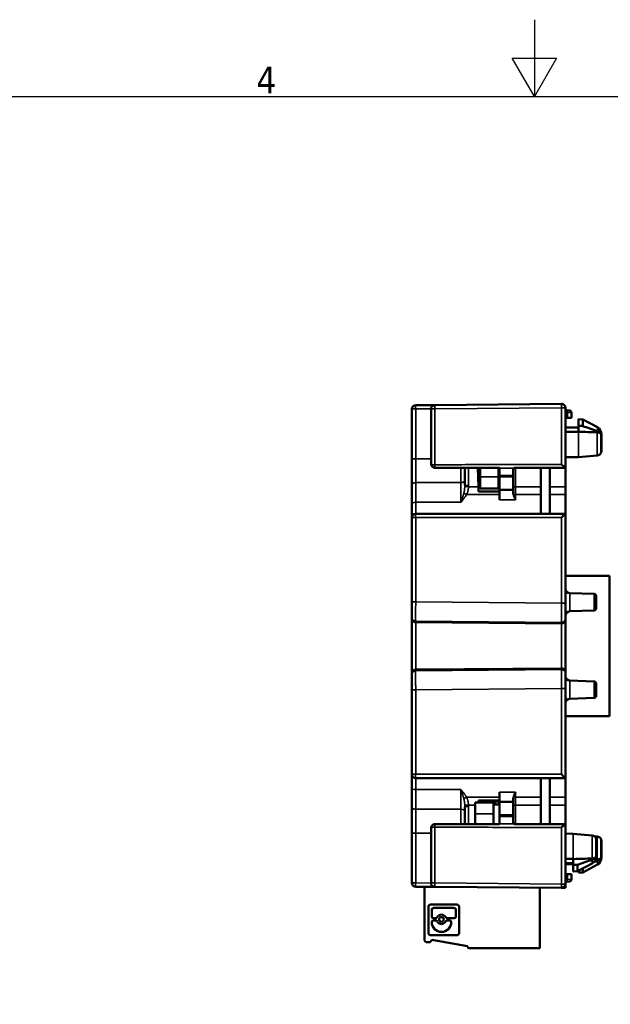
# Model space of a CAD drawing. Header units: millimetres. Extents: x 0 to 420, y 0 to 297.
# Tile 9 of 15: x 143 to 220, y 169 to 297. Entities that reach past the tile are written whole.
import ezdxf

# ---------------------------------------------------------------- set-up
doc = ezdxf.new("R2010")
doc.units = ezdxf.units.MM
doc.layers.get('0').update_dxf_attribs({"lineweight": 25})
for name, color, linetype, lineweight in [('Geometria schizzo (ISO)', 7, 'Continuous', 25), ('Simbolo (ISO)', 7, 'Continuous', 25), ('Visibile (ISO)', 7, 'Continuous', 50), ('Visibile sottile (ISO)', 7, 'Continuous', 35)]:
    doc.layers.add(name, color=color, linetype=linetype, lineweight=lineweight)
doc.styles.add('DEFAULT-ISO', font='TAHOMA.TTF')

# ---------------------------------------------------------------- blocks, each defined once
blk = doc.blocks.new('Bordi Default Border')
at = {"layer": 'Geometria schizzo (ISO)', "flags": 128}
for points in [[(210, 297), (210, 287), (207.11, 292), (212.89, 292), (210, 287)], [(10, 10), (10, 287), (410, 287), (410, 10), (10, 10)]]:
    blk.add_lwpolyline(points, dxfattribs=at)
at = {"layer": 'Simbolo (ISO)', "insert": (173.78, 287.4), "char_height": 3.5, "attachment_point": 7, "style": 'DEFAULT-ISO'}
blk.add_mtext('4', dxfattribs=at)

msp = doc.modelspace()

# ---------------------------------------------------------------- linework, layer by layer
at = {"layer": 'Visibile (ISO)'}
for p, q in [((194.03, 239.85), (194.03, 246.33)), ((194.53, 246.83), (197.03, 246.85)), ((196.53, 239.2), (196.53, 246.35)), ((197.03, 246.85), (213.53, 247)), ((214.03, 246.5), (214.03, 238.7)), ((214.03, 246.2), (214.21, 246.19)), ((214.56, 246.15), (214.21, 246.19)), ((214.03, 245.19), (214.33, 245.2)), ((214.83, 245.2), (214.33, 245.2)), ((214.83, 245.86), (214.83, 245.2)), ((215.73, 244.99), (215.73, 244.12)), ((216.29, 244.97), (215.75, 245)), ((216.29, 244.97), (216.29, 244.96)), ((218.2, 243.95), (216.29, 244.97)), ((216.29, 244.96), (216.29, 244.12)), ((214.03, 243.91), (215.73, 243.93)), ((215.73, 243.36), (215.73, 244.12)), ((218.71, 243), (218.71, 240.74)), ((218.73, 240.93), (218.73, 243.07)), ((194.03, 236.43), (194.03, 239.85)), ((215.73, 240.07), (214.03, 240.06)), ((218.19, 240.29), (215.73, 240.07)), ((205.43, 238.7), (197.03, 238.7)), ((197.03, 238.7), (197.03, 238.7)), ((200.93, 236.43), (200.93, 238.7)), ((202.71, 236.2), (202.62, 238.7)), ((202.93, 238.7), (202.93, 237.5)), ((205.33, 238.7), (205.33, 237.5)), ((205.43, 238.7), (205.43, 238.64)), ((205.43, 237.7), (205.43, 238.64)), ((207.23, 238.4), (207.23, 237.7)), ((207.53, 238.7), (213.97, 238.7)), ((210.83, 232.7), (210.83, 238.7)), ((212.03, 232.7), (212.03, 238.7)), ((213.97, 238.7), (214.03, 238.7)), ((214.03, 236.2), (214.03, 238.7)), ((202.93, 237.5), (202.93, 236)), ((205.33, 236), (205.33, 237.5)), ((205.43, 237.7), (205.43, 237.5)), ((205.43, 235.8), (205.43, 237.5)), ((207.23, 237.7), (207.23, 237.5)), ((207.23, 237.5), (207.23, 235.8)), ((194.03, 236.43), (194.03, 233.99)), ((202.73, 235.6), (202.71, 236.2)), ((205.33, 236), (202.93, 236)), ((207.23, 235.8), (205.43, 235.8)), ((205.43, 234.53), (205.43, 235.8)), ((207.23, 235.8), (207.23, 235.46)), ((214.03, 236.2), (214.03, 235.2)), ((202.73, 235.6), (205.43, 235.6)), ((214.03, 232.7), (214.03, 235.2)), ((194.03, 232.2), (194.03, 233.99)), ((194.03, 221.22), (194.03, 232.2)), ((194.53, 232.7), (214.03, 232.7)), ((214.03, 232.7), (214.03, 221.06)), ((214.03, 232.7), (214.03, 232.7)), ((219.78, 224.64), (214.03, 224.64)), ((219.78, 206.36), (219.78, 224.64)), ((217.79, 222.26), (214.61, 222.37)), ((218.03, 220.37), (218.03, 222.01)), ((194.03, 219.22), (194.03, 221.22)), ((214.03, 221.06), (214.03, 219.07)), ((194.03, 219.07), (194.03, 219.22)), ((213.52, 220.05), (213.53, 220.05)), ((213.53, 219.99), (213.52, 219.99)), ((213.52, 219.56), (213.53, 219.56)), ((217.79, 220.12), (214.61, 220.01)), ((194.03, 211.93), (194.03, 219.07)), ((213.53, 218.42), (194.53, 218.58)), ((213.52, 219.06), (213.53, 219.06)), ((214.03, 219.07), (214.03, 218.91)), ((214.03, 218.91), (214.03, 212.09)), ((194.03, 211.78), (194.03, 211.93)), ((194.03, 209.78), (194.03, 211.78)), ((213.53, 212.58), (194.53, 212.42)), ((213.52, 211.94), (213.53, 211.94)), ((213.52, 211.44), (213.53, 211.44)), ((214.03, 212.09), (214.03, 211.93)), ((214.03, 211.93), (214.03, 209.94)), ((213.53, 211.01), (213.52, 211.01)), ((213.52, 210.95), (213.53, 210.95)), ((217.79, 210.88), (214.61, 210.99)), ((218.03, 208.99), (218.03, 210.63)), ((194.03, 198.8), (194.03, 209.78)), ((214.03, 209.94), (214.03, 198.3)), ((217.79, 208.74), (214.61, 208.63)), ((219.78, 206.36), (214.03, 206.36)), ((194.03, 198.8), (194.03, 197.01)), ((194.53, 198.3), (214.03, 198.3)), ((210.83, 192.3), (210.83, 198.3)), ((212.03, 192.3), (212.03, 198.3)), ((214.03, 198.3), (214.03, 195.8)), ((214.03, 198.3), (214.03, 198.3)), ((194.03, 194.57), (194.03, 197.01)), ((205.43, 196.47), (205.43, 195.2)), ((200.92, 194.89), (200.92, 194.89)), ((202.27, 193.64), (202.27, 195.14)), ((204.67, 195.14), (202.27, 195.14)), ((202.73, 195.4), (202.72, 195.14)), ((202.73, 195.4), (205.43, 195.4)), ((203.16, 195.4), (203.16, 195.14)), ((203.66, 195.14), (203.66, 195.4)), ((204.67, 195.14), (204.67, 193.64)), ((205.43, 194.85), (204.67, 194.86)), ((204.87, 195.11), (204.89, 195.11)), ((205.04, 195.26), (205.04, 195.4)), ((205.25, 195.4), (205.25, 195.26)), ((205.4, 195.11), (205.43, 195.11)), ((207.23, 195.2), (205.43, 195.2)), ((205.43, 195.2), (205.43, 193.5)), ((207.23, 195.2), (207.23, 195.54)), ((207.23, 193.5), (207.23, 195.2)), ((214.03, 194.8), (214.03, 195.8)), ((214.03, 194.8), (214.03, 192.3)), ((194.03, 194.57), (194.03, 191.15)), ((200.93, 194.57), (200.93, 192.3)), ((202.27, 192.3), (202.27, 193.64)), ((204.67, 192.3), (204.67, 193.64)), ((205.43, 193.3), (205.43, 193.5)), ((207.23, 193.3), (207.23, 193.5)), ((205.43, 192.3), (197.03, 192.3)), ((197.03, 192.3), (197.03, 192.3)), ((205.43, 193.3), (205.43, 192.36)), ((205.43, 192.3), (205.43, 192.36)), ((207.23, 192.6), (207.23, 193.3)), ((207.53, 192.3), (213.97, 192.3)), ((213.97, 192.3), (214.03, 192.3)), ((214.03, 184.51), (214.03, 192.3)), ((194.03, 191.15), (194.03, 184.67)), ((196.53, 191.8), (196.53, 184.65)), ((215.07, 191.06), (214.03, 191.07)), ((217.52, 190.85), (215.07, 191.06)), ((215.07, 190.93), (215.07, 190.93)), ((218.19, 190.71), (217.81, 190.74)), ((218.05, 188.14), (218.05, 190.4)), ((218.07, 190.21), (218.07, 188.07)), ((218.71, 190.26), (218.71, 188)), ((218.73, 187.93), (218.73, 190.07)), ((215.07, 187.78), (214.03, 187.78)), ((214.03, 187.22), (215.07, 187.21)), ((214.03, 187.09), (215.07, 187.08)), ((215.07, 187.78), (215.07, 187.02)), ((217.54, 187.18), (215.63, 186.17)), ((214.33, 185.81), (214.03, 185.81)), ((214.33, 185.81), (214.83, 185.8)), ((214.83, 185.15), (214.83, 185.8)), ((215.07, 186.15), (215.07, 187.02)), ((215.63, 186.17), (215.09, 186.14)), ((215.63, 186.18), (215.63, 187.02)), ((215.63, 186.17), (215.63, 186.18)), ((215.73, 186.01), (215.73, 186.22)), ((216.29, 186.03), (215.75, 186)), ((218.2, 187.05), (216.29, 186.03)), ((216.29, 186.52), (216.29, 186.03)), ((214.03, 184.8), (214.21, 184.82)), ((214.56, 184.85), (214.21, 184.82)), ((194.53, 184.17), (197.03, 184.15)), ((195.69, 184.16), (195.69, 177.16)), ((197.03, 184.15), (213.53, 184.01)), ((210.69, 176.15), (210.69, 184.03)), ((214.03, 184), (213.53, 184.01)), ((214.03, 184.51), (214.03, 184)), ((196.19, 181.57), (196.19, 178.13)), ((199.91, 181.85), (196.47, 181.85)), ((196.63, 181.18), (196.63, 180.28)), ((199.55, 181.4), (196.84, 181.4)), ((199.76, 180.28), (199.76, 181.18)), ((200.19, 178.13), (200.19, 181.57)), ((196.63, 179.57), (196.63, 179.55)), ((196.84, 180.07), (197.16, 180.07)), ((197.16, 179.78), (196.84, 179.78)), ((198.63, 180.07), (199.55, 180.07)), ((198.95, 179.78), (198.63, 179.78)), ((199.16, 179.55), (199.16, 179.57)), ((196.44, 176.93), (195.88, 176.96)), ((196.44, 176.93), (196.64, 177.27)), ((196.47, 177.85), (199.91, 177.85)), ((196.64, 177.27), (201.29, 176.45)), ((201.29, 176.35), (201.29, 176.45)), ((201.49, 176.15), (210.69, 176.15))]:
    msp.add_line(p, q, dxfattribs=at)
at = {"layer": 'Visibile (ISO)', "flags": 128}
for points in [[(218.71, 243), (218.71, 243.02), (218.7, 243.05), (218.69, 243.07), (218.68, 243.1), (218.66, 243.12), (218.65, 243.15), (218.63, 243.17), (218.62, 243.19), (218.6, 243.21), (218.58, 243.24), (218.56, 243.26), (218.54, 243.28), (218.51, 243.3), (218.49, 243.32), (218.47, 243.34), (218.44, 243.35), (218.41, 243.37), (218.39, 243.39), (218.36, 243.4), (218.33, 243.42), (218.3, 243.43), (218.27, 243.45), (218.24, 243.46), (218.2, 243.47)], [(215.73, 243.36), (215.66, 243.36), (215.59, 243.36), (215.52, 243.36), (215.45, 243.36), (215.38, 243.36), (215.31, 243.36), (215.24, 243.36), (215.17, 243.36), (215.1, 243.36), (215.02, 243.36), (214.95, 243.36), (214.88, 243.36), (214.81, 243.36), (214.74, 243.36), (214.67, 243.36), (214.6, 243.36), (214.53, 243.36), (214.46, 243.36), (214.39, 243.36), (214.32, 243.36), (214.25, 243.36), (214.17, 243.36), (214.1, 243.36), (214.03, 243.36)], [(218.19, 243.3), (218.22, 243.3), (218.25, 243.29), (218.28, 243.29), (218.31, 243.29), (218.34, 243.28), (218.36, 243.27), (218.39, 243.27), (218.42, 243.26), (218.45, 243.25), (218.47, 243.24), (218.5, 243.22), (218.52, 243.21), (218.54, 243.2), (218.57, 243.18), (218.59, 243.17), (218.61, 243.15), (218.63, 243.13), (218.64, 243.12), (218.66, 243.1), (218.67, 243.08), (218.68, 243.06), (218.7, 243.04), (218.71, 243.02), (218.71, 243)], [(197.03, 238.7), (197, 238.7), (196.97, 238.7), (196.94, 238.71), (196.91, 238.72), (196.89, 238.72), (196.86, 238.73), (196.83, 238.74), (196.8, 238.76), (196.78, 238.77), (196.75, 238.79), (196.73, 238.8), (196.71, 238.82), (196.69, 238.84), (196.67, 238.86), (196.65, 238.88), (196.63, 238.9), (196.62, 238.92), (196.6, 238.95), (196.59, 238.97), (196.58, 238.99), (196.57, 239.02), (196.56, 239.04), (196.55, 239.06), (196.55, 239.08)], [(207.23, 238.4), (207.23, 238.41), (207.23, 238.43), (207.24, 238.44), (207.24, 238.46), (207.24, 238.47), (207.24, 238.48), (207.25, 238.49), (207.25, 238.5), (207.26, 238.52), (207.26, 238.53), (207.27, 238.54), (207.27, 238.55), (207.28, 238.56), (207.28, 238.57), (207.29, 238.58), (207.3, 238.59), (207.3, 238.59), (207.31, 238.6), (207.32, 238.61), (207.33, 238.62), (207.33, 238.62), (207.34, 238.63), (207.35, 238.64), (207.36, 238.64)], [(207.26, 238.53), (207.26, 238.53), (207.26, 238.53), (207.26, 238.53), (207.26, 238.52), (207.26, 238.51), (207.26, 238.51), (207.26, 238.5), (207.26, 238.49), (207.25, 238.47), (207.25, 238.46), (207.25, 238.44), (207.25, 238.43), (207.25, 238.41), (207.24, 238.39), (207.24, 238.37), (207.24, 238.35), (207.24, 238.32), (207.24, 238.3), (207.24, 238.27), (207.24, 238.24), (207.23, 238.21), (207.23, 238.18), (207.23, 238.15), (207.23, 238.11)], [(207.53, 238.7), (207.52, 238.7), (207.51, 238.7), (207.5, 238.7), (207.5, 238.7), (207.49, 238.7), (207.48, 238.7), (207.47, 238.69), (207.46, 238.69), (207.45, 238.69), (207.44, 238.69), (207.43, 238.68), (207.43, 238.68), (207.42, 238.68), (207.41, 238.68), (207.41, 238.67), (207.4, 238.67), (207.39, 238.67), (207.39, 238.66), (207.38, 238.66), (207.38, 238.66), (207.37, 238.65), (207.37, 238.65), (207.36, 238.65), (207.36, 238.64)], [(213.53, 239.13), (213.55, 239.11), (213.57, 239.09), (213.59, 239.07), (213.61, 239.05), (213.63, 239.03), (213.65, 239.01), (213.67, 238.99), (213.69, 238.97), (213.71, 238.95), (213.73, 238.94), (213.75, 238.92), (213.77, 238.9), (213.79, 238.88), (213.81, 238.86), (213.82, 238.84), (213.84, 238.82), (213.86, 238.81), (213.88, 238.79), (213.89, 238.77), (213.91, 238.76), (213.92, 238.74), (213.94, 238.73), (213.95, 238.71), (213.97, 238.7)], [(207.28, 235.2), (207.28, 235.21), (207.27, 235.22), (207.27, 235.23), (207.27, 235.25), (207.27, 235.26), (207.26, 235.27), (207.26, 235.28), (207.26, 235.29), (207.25, 235.3), (207.25, 235.31), (207.25, 235.32), (207.25, 235.33), (207.25, 235.34), (207.24, 235.36), (207.24, 235.37), (207.24, 235.38), (207.24, 235.39), (207.24, 235.4), (207.24, 235.41), (207.24, 235.42), (207.23, 235.43), (207.23, 235.44), (207.23, 235.45), (207.23, 235.46)], [(207.53, 234.53), (207.52, 234.56), (207.51, 234.59), (207.5, 234.62), (207.49, 234.64), (207.47, 234.67), (207.46, 234.7), (207.45, 234.73), (207.44, 234.75), (207.43, 234.78), (207.42, 234.81), (207.41, 234.84), (207.4, 234.87), (207.38, 234.89), (207.37, 234.92), (207.36, 234.95), (207.35, 234.98), (207.34, 235.01), (207.33, 235.04), (207.32, 235.06), (207.31, 235.09), (207.31, 235.12), (207.3, 235.15), (207.29, 235.17), (207.28, 235.2)], [(194.53, 218.58), (194.5, 218.58), (194.46, 218.59), (194.43, 218.59), (194.4, 218.6), (194.37, 218.61), (194.34, 218.62), (194.31, 218.64), (194.28, 218.65), (194.25, 218.67), (194.22, 218.69), (194.2, 218.71), (194.17, 218.73), (194.15, 218.76), (194.13, 218.78), (194.11, 218.81), (194.1, 218.83), (194.08, 218.86), (194.07, 218.89), (194.06, 218.92), (194.05, 218.95), (194.04, 218.98), (194.04, 219.01), (194.03, 219.04), (194.03, 219.07)], [(214.03, 218.91), (214.03, 218.88), (214.03, 218.85), (214.02, 218.82), (214.02, 218.79), (214.01, 218.76), (214, 218.73), (213.98, 218.7), (213.97, 218.67), (213.95, 218.64), (213.93, 218.62), (213.91, 218.59), (213.89, 218.57), (213.87, 218.54), (213.84, 218.52), (213.81, 218.51), (213.79, 218.49), (213.76, 218.47), (213.73, 218.46), (213.69, 218.45), (213.66, 218.44), (213.63, 218.43), (213.6, 218.42), (213.56, 218.42), (213.53, 218.42)], [(194.53, 212.42), (194.5, 212.42), (194.46, 212.41), (194.43, 212.41), (194.4, 212.4), (194.37, 212.39), (194.34, 212.38), (194.31, 212.36), (194.28, 212.35), (194.25, 212.33), (194.22, 212.31), (194.2, 212.29), (194.17, 212.27), (194.15, 212.25), (194.13, 212.22), (194.11, 212.19), (194.1, 212.17), (194.08, 212.14), (194.07, 212.11), (194.06, 212.08), (194.05, 212.05), (194.04, 212.02), (194.04, 211.99), (194.03, 211.96), (194.03, 211.93)], [(214.03, 212.09), (214.03, 212.12), (214.03, 212.15), (214.02, 212.18), (214.02, 212.22), (214.01, 212.25), (214, 212.28), (213.98, 212.3), (213.97, 212.33), (213.95, 212.36), (213.93, 212.39), (213.91, 212.41), (213.89, 212.43), (213.87, 212.46), (213.84, 212.48), (213.81, 212.5), (213.79, 212.51), (213.76, 212.53), (213.73, 212.54), (213.69, 212.55), (213.66, 212.56), (213.63, 212.57), (213.6, 212.58), (213.56, 212.58), (213.53, 212.58)], [(207.53, 196.47), (207.52, 196.44), (207.51, 196.41), (207.5, 196.39), (207.49, 196.36), (207.47, 196.33), (207.46, 196.3), (207.45, 196.28), (207.44, 196.25), (207.43, 196.22), (207.42, 196.19), (207.41, 196.16), (207.4, 196.13), (207.38, 196.11), (207.37, 196.08), (207.36, 196.05), (207.35, 196.02), (207.34, 195.99), (207.33, 195.97), (207.32, 195.94), (207.31, 195.91), (207.31, 195.88), (207.3, 195.86), (207.29, 195.83), (207.28, 195.8)], [(207.28, 195.8), (207.28, 195.79), (207.27, 195.78), (207.27, 195.77), (207.27, 195.76), (207.27, 195.74), (207.26, 195.73), (207.26, 195.72), (207.26, 195.71), (207.25, 195.7), (207.25, 195.69), (207.25, 195.68), (207.25, 195.67), (207.25, 195.66), (207.24, 195.65), (207.24, 195.64), (207.24, 195.62), (207.24, 195.61), (207.24, 195.6), (207.24, 195.59), (207.24, 195.58), (207.23, 195.57), (207.23, 195.56), (207.23, 195.55), (207.23, 195.54)], [(197.03, 192.3), (197, 192.3), (196.97, 192.3), (196.94, 192.29), (196.91, 192.29), (196.89, 192.28), (196.86, 192.27), (196.83, 192.26), (196.8, 192.25), (196.78, 192.23), (196.75, 192.22), (196.73, 192.2), (196.71, 192.18), (196.69, 192.16), (196.67, 192.14), (196.65, 192.12), (196.63, 192.1), (196.62, 192.08), (196.6, 192.05), (196.59, 192.03), (196.58, 192.01), (196.57, 191.98), (196.56, 191.96), (196.55, 191.94), (196.55, 191.92)], [(207.26, 192.47), (207.26, 192.47), (207.26, 192.47), (207.26, 192.48), (207.26, 192.48), (207.26, 192.49), (207.26, 192.5), (207.26, 192.51), (207.26, 192.52), (207.26, 192.53), (207.25, 192.55), (207.25, 192.56), (207.25, 192.58), (207.25, 192.6), (207.25, 192.62), (207.24, 192.64), (207.24, 192.66), (207.24, 192.69), (207.24, 192.71), (207.24, 192.74), (207.24, 192.77), (207.24, 192.8), (207.23, 192.83), (207.23, 192.86), (207.23, 192.89)], [(207.23, 192.6), (207.23, 192.59), (207.23, 192.57), (207.24, 192.56), (207.24, 192.55), (207.24, 192.53), (207.24, 192.52), (207.25, 192.51), (207.25, 192.5), (207.26, 192.49), (207.26, 192.47), (207.27, 192.46), (207.27, 192.45), (207.28, 192.44), (207.28, 192.43), (207.29, 192.43), (207.3, 192.42), (207.3, 192.41), (207.31, 192.4), (207.32, 192.39), (207.33, 192.38), (207.33, 192.38), (207.34, 192.37), (207.35, 192.36), (207.36, 192.36)], [(207.53, 192.3), (207.52, 192.3), (207.51, 192.3), (207.5, 192.3), (207.5, 192.3), (207.49, 192.3), (207.48, 192.31), (207.47, 192.31), (207.46, 192.31), (207.45, 192.31), (207.44, 192.31), (207.43, 192.32), (207.43, 192.32), (207.42, 192.32), (207.41, 192.33), (207.41, 192.33), (207.4, 192.33), (207.39, 192.34), (207.39, 192.34), (207.38, 192.34), (207.38, 192.35), (207.37, 192.35), (207.37, 192.35), (207.36, 192.35), (207.36, 192.36)], [(213.53, 191.87), (213.55, 191.89), (213.57, 191.91), (213.59, 191.93), (213.61, 191.95), (213.63, 191.97), (213.65, 191.99), (213.67, 192.01), (213.69, 192.03), (213.71, 192.05), (213.73, 192.07), (213.75, 192.09), (213.77, 192.1), (213.79, 192.12), (213.81, 192.14), (213.82, 192.16), (213.84, 192.18), (213.86, 192.19), (213.88, 192.21), (213.89, 192.23), (213.91, 192.24), (213.92, 192.26), (213.94, 192.27), (213.95, 192.29), (213.97, 192.3)], [(217.52, 187.84), (217.56, 187.84), (217.59, 187.84), (217.62, 187.85), (217.65, 187.85), (217.68, 187.86), (217.7, 187.87), (217.73, 187.87), (217.76, 187.88), (217.79, 187.89), (217.81, 187.9), (217.84, 187.92), (217.86, 187.93), (217.88, 187.94), (217.91, 187.96), (217.93, 187.97), (217.95, 187.99), (217.96, 188.01), (217.98, 188.02), (218, 188.04), (218.01, 188.06), (218.02, 188.08), (218.04, 188.1), (218.05, 188.12), (218.05, 188.14)], [(218.05, 188.14), (218.05, 188.12), (218.04, 188.09), (218.03, 188.07), (218.01, 188.04), (218, 188.02), (217.99, 187.99), (217.97, 187.97), (217.95, 187.95), (217.94, 187.92), (217.92, 187.9), (217.9, 187.88), (217.88, 187.86), (217.85, 187.84), (217.83, 187.82), (217.81, 187.8), (217.78, 187.78), (217.75, 187.77), (217.73, 187.75), (217.7, 187.74), (217.67, 187.72), (217.64, 187.71), (217.61, 187.69), (217.57, 187.68), (217.54, 187.67)], [(218.71, 188), (218.71, 187.98), (218.7, 187.96), (218.68, 187.94), (218.67, 187.92), (218.66, 187.9), (218.64, 187.89), (218.63, 187.87), (218.61, 187.85), (218.59, 187.84), (218.57, 187.82), (218.55, 187.81), (218.52, 187.79), (218.5, 187.78), (218.47, 187.77), (218.45, 187.76), (218.42, 187.75), (218.39, 187.74), (218.37, 187.73), (218.34, 187.72), (218.31, 187.72), (218.28, 187.71), (218.25, 187.71), (218.22, 187.7), (218.19, 187.7)], [(218.2, 187.53), (218.24, 187.54), (218.27, 187.56), (218.3, 187.57), (218.33, 187.58), (218.36, 187.6), (218.39, 187.61), (218.41, 187.63), (218.44, 187.65), (218.47, 187.67), (218.49, 187.68), (218.51, 187.7), (218.54, 187.72), (218.56, 187.74), (218.58, 187.77), (218.6, 187.79), (218.62, 187.81), (218.63, 187.83), (218.65, 187.86), (218.66, 187.88), (218.68, 187.9), (218.69, 187.93), (218.7, 187.95), (218.71, 187.98), (218.71, 188)]]:
    msp.add_lwpolyline(points, dxfattribs=at)
at = {"layer": 'Visibile (ISO)'}
for centre, radius, start, end in [((194.53, 246.33), 0.5, 90.5, 180), ((197.03, 246.35), 0.5, 90.5, 180), ((213.53, 246.5), 0.5, 0, 90.5), ((214.53, 245.86), 0.3, 0, 85), ((217.73, 243.07), 1, 0, 62), ((217.73, 240.93), 1, 348.8536, 0), ((218.13, 240.89), 0.6, 275, 345.5949), ((197.03, 239.2), 0.5, 180, 193.475), ((194.53, 232.2), 0.5, 90, 180), ((214.63, 222.97), 0.6, 180, 268), ((217.78, 222.01), 0.25, 0, 88), ((214.63, 219.41), 0.6, 92, 180), ((217.78, 220.37), 0.25, 272, 0), ((214.63, 211.59), 0.6, 180, 268), ((217.78, 210.63), 0.25, 0, 88), ((217.78, 208.99), 0.25, 272, 0), ((214.63, 208.03), 0.6, 92, 180), ((194.53, 198.8), 0.5, 180, 270), ((204.87, 196.01), 0.904, 222.6691, 255.6962), ((204.87, 196.01), 0.904, 257.1279, 270), ((204.89, 195.26), 0.15, 270, 0), ((205.4, 195.26), 0.15, 180, 270), ((197.03, 191.8), 0.5, 166.525, 180), ((217.47, 190.25), 0.6, 14.4051, 85), ((217.07, 190.21), 1, 0, 11.1464), ((218.13, 190.11), 0.6, 14.4051, 85), ((217.73, 190.07), 1, 0, 11.1464), ((217.07, 188.07), 1, 298, 0), ((217.73, 187.93), 1, 298, 0), ((194.53, 184.67), 0.5, 180, 269.5), ((197.03, 184.65), 0.5, 180, 269.5), ((214.53, 185.15), 0.3, 275, 0), ((213.53, 184.51), 0.5, 269.5, 0), ((196.47, 181.57), 0.281, 90, 180), ((196.84, 181.18), 0.211, 90, 180), ((199.55, 181.18), 0.211, 0, 90), ((199.91, 181.57), 0.281, 0, 90), ((196.84, 180.28), 0.211, 180, 270), ((196.84, 179.57), 0.211, 90, 180), ((197.89, 179.55), 1.27, 180, 270), ((197.16, 180.28), 0.211, 270, 334.1151), ((197.16, 179.57), 0.211, 25.8849, 90), ((197.89, 179.92), 0.609, 90, 154.1151), ((197.89, 179.92), 0.609, 205.8849, 270), ((197.89, 179.92), 0.304, 90, 270), ((197.89, 179.92), 0.609, 25.8849, 90), ((197.89, 179.92), 0.304, 270, 90), ((197.89, 179.92), 0.609, 270, 334.1151), ((197.89, 179.55), 1.27, 270, 0), ((198.63, 180.28), 0.211, 205.8849, 270), ((198.63, 179.57), 0.211, 90, 154.1151), ((198.95, 179.57), 0.211, 0, 90), ((199.55, 180.28), 0.211, 270, 0), ((196.47, 178.13), 0.281, 180, 270), ((199.91, 178.13), 0.281, 270, 0), ((195.89, 177.16), 0.2, 180, 267.5), ((201.49, 176.35), 0.2, 180, 270)]:
    msp.add_arc(centre, radius, start, end, dxfattribs=at)
for centre, major_axis, ratio, start_param, end_param in [((215.73, 242), (0.01, 3), 0.052207, 6.280689, 6.367945), ((159.14, -523.71), (-1081.43, -80.15), 0.706138, 4.607301, 4.607814), ((-109.49, -202.25), (-693.54, -51.4), 0.706138, 4.168727, 4.171852), ((164.58, -173.75), (587.83, 43.57), 0.706138, 1.427317, 1.4315), ((213.53, 232.2), (-0.5, -0.5), 0.004363, 3.145956, 4.716752), ((213.53, 198.8), (-0.5, 0.5), 0.004363, 1.566433, 3.137229), ((163.92, 604.89), (587.83, -43.57), 0.706138, 4.851686, 4.855868), ((-110.15, 633.39), (-693.54, 51.4), 0.706138, 2.111334, 2.114458), ((-108.28, 631.6), (690.98, -51.21), 0.706138, 5.255423, 5.256056), ((164.16, 608.09), (-592.53, 43.92), 0.706138, 1.713944, 1.714256), ((158.48, 954.85), (-1081.43, 80.15), 0.706138, 1.675372, 1.675885), ((215.07, 189.14), (0.01, -3), 0.052207, 6.198426, 6.285682), ((215.73, 189), (0.01, -3), 0.052207, 6.198426, 6.704103)]:
    msp.add_ellipse(centre, major_axis=major_axis, ratio=ratio, start_param=start_param, end_param=end_param, dxfattribs=at)
at = {"layer": 'Visibile sottile (ISO)'}
for p, q in [((196.53, 246.36), (194.53, 246.34)), ((194.53, 246.34), (194.53, 239.86)), ((197.03, 246.35), (196.53, 246.35)), ((213.53, 246.5), (197.03, 246.35)), ((197.03, 246.35), (197.03, 239.08)), ((213.53, 239.13), (213.53, 246.5)), ((214.03, 246.5), (213.53, 246.5)), ((214.33, 245.89), (214.03, 245.91)), ((214.33, 245.2), (214.33, 245.89)), ((214.83, 245.86), (214.33, 245.89)), ((216.29, 244.96), (215.73, 244.99)), ((218.2, 243.95), (218.2, 243.47)), ((215.73, 240.07), (215.73, 243.36)), ((218.19, 243.3), (218.19, 240.29)), ((194.53, 239.86), (196.53, 239.86)), ((194.53, 239.86), (194.53, 236.75)), ((197.03, 239.08), (196.55, 239.08)), ((200.43, 236.75), (200.43, 238.7)), ((201.43, 238.7), (201.43, 236.39)), ((207.23, 238.64), (207.23, 237.7)), ((207.36, 238.64), (207.23, 238.64)), ((207.53, 238.7), (207.53, 236.2)), ((202.93, 237.5), (205.33, 237.5)), ((205.43, 237.5), (207.23, 237.5)), ((207.23, 237.7), (207.23, 237.7)), ((194.53, 236.75), (200.43, 236.75)), ((194.53, 234.19), (194.53, 236.75)), ((200.43, 236.75), (200.43, 234.19)), ((200.93, 236.24), (201.42, 236.2)), ((202.71, 236.2), (201.42, 236.2)), ((207.53, 236.2), (207.23, 236.2)), ((207.53, 236.2), (210.83, 236.2)), ((207.53, 236.2), (207.53, 235.2)), ((212.03, 236.2), (214.03, 236.2)), ((200.8, 235.37), (201.17, 235.2)), ((201.17, 235.2), (205.43, 235.2)), ((207.53, 234.53), (205.43, 234.53)), ((207.28, 235.2), (207.53, 235.2)), ((207.53, 235.2), (210.83, 235.2)), ((207.53, 235.2), (207.53, 234.53)), ((212.03, 235.2), (214.03, 235.2)), ((200.43, 234.19), (194.53, 234.19)), ((194.53, 234.19), (194.53, 232.7)), ((194.03, 232.2), (194.53, 232.2)), ((194.53, 232.2), (194.53, 221.22)), ((213.53, 232.2), (194.53, 232.2)), ((213.53, 221.06), (213.53, 232.2)), ((214.61, 220.01), (214.61, 222.37)), ((217.79, 222.26), (217.79, 220.12)), ((194.03, 221.22), (194.53, 221.22)), ((194.53, 221.22), (213.53, 221.06)), ((213.53, 221.06), (214.03, 221.06)), ((213.53, 218.57), (194.53, 218.73)), ((194.53, 218.73), (194.53, 218.58)), ((194.53, 218.58), (194.53, 212.42)), ((213.53, 218.42), (213.53, 218.57)), ((213.53, 212.58), (213.53, 218.42)), ((194.53, 212.28), (213.53, 212.43)), ((194.53, 212.42), (194.53, 212.28)), ((213.53, 212.43), (213.53, 212.58)), ((214.61, 208.63), (214.61, 210.99)), ((217.79, 210.88), (217.79, 208.74)), ((194.03, 209.78), (194.53, 209.78)), ((213.53, 209.94), (194.53, 209.78)), ((194.53, 209.78), (194.53, 198.8)), ((213.53, 198.8), (213.53, 209.94)), ((213.53, 209.94), (214.03, 209.94)), ((194.03, 198.8), (194.53, 198.8)), ((213.53, 198.8), (194.53, 198.8)), ((194.53, 196.81), (194.53, 198.3)), ((200.43, 196.81), (194.53, 196.81)), ((194.53, 196.81), (194.53, 194.25)), ((200.43, 194.25), (200.43, 196.81)), ((207.53, 196.47), (205.43, 196.47)), ((207.53, 195.8), (207.53, 196.47)), ((200.8, 195.63), (201.17, 195.8)), ((200.93, 194.76), (201.42, 194.8)), ((201.17, 195.8), (205.43, 195.8)), ((202.27, 194.8), (201.42, 194.8)), ((207.53, 194.8), (207.23, 194.8)), ((207.28, 195.8), (207.53, 195.8)), ((207.53, 195.8), (210.83, 195.8)), ((207.53, 194.8), (207.53, 195.8)), ((207.53, 194.8), (210.83, 194.8)), ((207.53, 192.3), (207.53, 194.8)), ((212.03, 195.8), (214.03, 195.8)), ((212.03, 194.8), (214.03, 194.8)), ((194.53, 194.25), (200.43, 194.25)), ((194.53, 191.14), (194.53, 194.25)), ((200.43, 194.25), (200.43, 192.3)), ((201.43, 192.3), (201.43, 194.61)), ((202.27, 193.64), (204.67, 193.64)), ((205.43, 193.5), (207.23, 193.5)), ((207.23, 193.3), (207.23, 193.3)), ((207.23, 192.36), (207.23, 193.3)), ((207.36, 192.36), (207.23, 192.36)), ((194.53, 191.14), (196.53, 191.14)), ((194.53, 184.66), (194.53, 191.14)), ((197.03, 191.92), (196.55, 191.92)), ((197.03, 184.65), (197.03, 191.92)), ((213.53, 191.87), (213.53, 184.51)), ((215.07, 191.06), (215.07, 187.78)), ((217.52, 187.84), (217.52, 190.85)), ((218.19, 190.71), (218.19, 187.7)), ((215.73, 187.79), (215.73, 187.79)), ((217.54, 187.18), (217.54, 187.67)), ((218.2, 187.53), (218.2, 187.05)), ((214.33, 185.81), (214.33, 185.12)), ((215.63, 186.18), (215.07, 186.15)), ((196.53, 184.64), (194.53, 184.66)), ((197.03, 184.65), (196.53, 184.65)), ((213.53, 184.51), (197.03, 184.65)), ((214.33, 185.12), (214.03, 185.09)), ((214.83, 185.15), (214.33, 185.12)), ((214.03, 184.51), (213.53, 184.51))]:
    msp.add_line(p, q, dxfattribs=at)
at = {"layer": 'Visibile sottile (ISO)', "flags": 128}
for points in [[(197.03, 239.08), (197.53, 239.09), (198.03, 239.09), (198.53, 239.09), (199.03, 239.09), (199.53, 239.09), (200.03, 239.09), (200.53, 239.09), (201.03, 239.1), (201.53, 239.1), (202.03, 239.1), (202.53, 239.1), (203.03, 239.1), (203.53, 239.1), (204.03, 239.11), (204.53, 239.11), (205.03, 239.11), (205.53, 239.11), (206.03, 239.11), (206.53, 239.11), (207.03, 239.11), (207.53, 239.12), (208.03, 239.12), (208.53, 239.12), (209.03, 239.12), (209.53, 239.12), (210.03, 239.12), (210.53, 239.13), (211.03, 239.13), (211.53, 239.13), (212.03, 239.13), (212.53, 239.13), (213.03, 239.13), (213.53, 239.13)], [(207.23, 238.64), (207.15, 238.64), (207.08, 238.64), (207, 238.64), (206.93, 238.64), (206.85, 238.64), (206.78, 238.64), (206.71, 238.64), (206.63, 238.64), (206.56, 238.64), (206.48, 238.64), (206.41, 238.64), (206.33, 238.64), (206.26, 238.64), (206.18, 238.64), (206.11, 238.64), (206.03, 238.64), (205.96, 238.64), (205.88, 238.64), (205.81, 238.64), (205.73, 238.64), (205.66, 238.64), (205.58, 238.64), (205.51, 238.64), (205.43, 238.64)], [(207.23, 237.7), (207.15, 237.7), (207.08, 237.7), (207, 237.7), (206.93, 237.7), (206.85, 237.7), (206.78, 237.7), (206.71, 237.7), (206.63, 237.7), (206.56, 237.7), (206.48, 237.7), (206.41, 237.7), (206.33, 237.7), (206.26, 237.7), (206.18, 237.7), (206.11, 237.7), (206.03, 237.7), (205.96, 237.7), (205.88, 237.7), (205.81, 237.7), (205.73, 237.7), (205.66, 237.7), (205.58, 237.7), (205.51, 237.7), (205.43, 237.7)], [(200.8, 235.37), (200.81, 235.41), (200.82, 235.44), (200.83, 235.48), (200.84, 235.51), (200.84, 235.55), (200.85, 235.59), (200.86, 235.62), (200.86, 235.66), (200.87, 235.69), (200.88, 235.73), (200.88, 235.77), (200.89, 235.8), (200.89, 235.84), (200.9, 235.88), (200.9, 235.91), (200.91, 235.95), (200.91, 235.99), (200.91, 236.02), (200.92, 236.06), (200.92, 236.09), (200.92, 236.13), (200.92, 236.17), (200.93, 236.2), (200.93, 236.24)], [(201.42, 236.2), (201.42, 236.16), (201.42, 236.12), (201.41, 236.07), (201.41, 236.03), (201.4, 235.99), (201.39, 235.94), (201.39, 235.9), (201.38, 235.86), (201.37, 235.82), (201.36, 235.77), (201.35, 235.73), (201.34, 235.69), (201.33, 235.65), (201.32, 235.61), (201.31, 235.56), (201.29, 235.52), (201.28, 235.48), (201.27, 235.44), (201.25, 235.4), (201.24, 235.36), (201.22, 235.32), (201.2, 235.28), (201.19, 235.24), (201.17, 235.2)], [(201.43, 236.39), (201.43, 236.38), (201.43, 236.38), (201.43, 236.37), (201.43, 236.36), (201.43, 236.35), (201.43, 236.34), (201.43, 236.34), (201.43, 236.33), (201.43, 236.32), (201.43, 236.31), (201.43, 236.3), (201.43, 236.3), (201.43, 236.29), (201.43, 236.28), (201.43, 236.27), (201.43, 236.26), (201.43, 236.26), (201.43, 236.25), (201.43, 236.24), (201.43, 236.23), (201.43, 236.22), (201.43, 236.22), (201.42, 236.21), (201.42, 236.2)], [(200.43, 234.19), (200.45, 234.24), (200.47, 234.29), (200.48, 234.34), (200.5, 234.38), (200.51, 234.43), (200.53, 234.48), (200.55, 234.53), (200.56, 234.58), (200.58, 234.63), (200.59, 234.67), (200.61, 234.72), (200.63, 234.77), (200.64, 234.82), (200.66, 234.87), (200.67, 234.92), (200.69, 234.97), (200.7, 235.02), (200.72, 235.07), (200.73, 235.12), (200.75, 235.17), (200.76, 235.22), (200.77, 235.27), (200.79, 235.32), (200.8, 235.37)], [(201.17, 235.2), (201.14, 235.15), (201.12, 235.11), (201.09, 235.06), (201.06, 235.02), (201.03, 234.97), (201, 234.93), (200.97, 234.89), (200.94, 234.84), (200.91, 234.8), (200.88, 234.76), (200.85, 234.72), (200.82, 234.67), (200.79, 234.63), (200.76, 234.59), (200.73, 234.55), (200.69, 234.51), (200.66, 234.47), (200.63, 234.43), (200.6, 234.39), (200.56, 234.35), (200.53, 234.31), (200.5, 234.27), (200.47, 234.23), (200.43, 234.19)], [(194.53, 221.22), (194.53, 221.06), (194.53, 220.91), (194.53, 220.75), (194.52, 220.6), (194.52, 220.45), (194.52, 220.3), (194.52, 220.15), (194.52, 220.01), (194.52, 219.87), (194.52, 219.74), (194.52, 219.62), (194.52, 219.5), (194.52, 219.39), (194.52, 219.29), (194.52, 219.19), (194.52, 219.1), (194.52, 219.02), (194.52, 218.95), (194.52, 218.89), (194.52, 218.84), (194.53, 218.8), (194.53, 218.76), (194.53, 218.74), (194.53, 218.73)], [(213.53, 218.57), (213.53, 218.58), (213.53, 218.61), (213.53, 218.64), (213.52, 218.68), (213.52, 218.73), (213.52, 218.8), (213.52, 218.87), (213.52, 218.95), (213.52, 219.03), (213.52, 219.13), (213.52, 219.23), (213.52, 219.34), (213.52, 219.46), (213.52, 219.59), (213.52, 219.72), (213.52, 219.85), (213.52, 219.99), (213.52, 220.14), (213.52, 220.29), (213.52, 220.44), (213.53, 220.59), (213.53, 220.75), (213.53, 220.91), (213.53, 221.06)], [(194.53, 212.28), (194.53, 212.26), (194.53, 212.24), (194.53, 212.21), (194.52, 212.16), (194.52, 212.11), (194.52, 212.05), (194.52, 211.98), (194.52, 211.9), (194.52, 211.81), (194.52, 211.71), (194.52, 211.61), (194.52, 211.5), (194.52, 211.38), (194.52, 211.26), (194.52, 211.13), (194.52, 210.99), (194.52, 210.85), (194.52, 210.71), (194.52, 210.56), (194.52, 210.4), (194.53, 210.25), (194.53, 210.09), (194.53, 209.94), (194.53, 209.78)], [(213.53, 209.94), (213.53, 210.09), (213.53, 210.25), (213.53, 210.41), (213.52, 210.56), (213.52, 210.71), (213.52, 210.86), (213.52, 211.01), (213.52, 211.15), (213.52, 211.28), (213.52, 211.41), (213.52, 211.54), (213.52, 211.66), (213.52, 211.77), (213.52, 211.87), (213.52, 211.97), (213.52, 212.06), (213.52, 212.13), (213.52, 212.21), (213.52, 212.27), (213.52, 212.32), (213.53, 212.36), (213.53, 212.4), (213.53, 212.42), (213.53, 212.43)], [(201.17, 195.8), (201.14, 195.85), (201.12, 195.89), (201.09, 195.94), (201.06, 195.98), (201.03, 196.03), (201, 196.07), (200.97, 196.11), (200.94, 196.16), (200.91, 196.2), (200.88, 196.24), (200.85, 196.29), (200.82, 196.33), (200.79, 196.37), (200.76, 196.41), (200.73, 196.45), (200.69, 196.49), (200.66, 196.53), (200.63, 196.57), (200.6, 196.61), (200.56, 196.65), (200.53, 196.69), (200.5, 196.73), (200.47, 196.77), (200.43, 196.81)], [(200.43, 196.81), (200.45, 196.76), (200.47, 196.71), (200.48, 196.66), (200.5, 196.62), (200.51, 196.57), (200.53, 196.52), (200.55, 196.47), (200.56, 196.42), (200.58, 196.38), (200.59, 196.33), (200.61, 196.28), (200.63, 196.23), (200.64, 196.18), (200.66, 196.13), (200.67, 196.08), (200.69, 196.03), (200.7, 195.98), (200.72, 195.93), (200.73, 195.88), (200.75, 195.83), (200.76, 195.78), (200.77, 195.73), (200.79, 195.68), (200.8, 195.63)], [(200.8, 195.63), (200.81, 195.59), (200.82, 195.56), (200.83, 195.52), (200.84, 195.49), (200.84, 195.45), (200.85, 195.42), (200.86, 195.38), (200.86, 195.34), (200.87, 195.31), (200.88, 195.27), (200.88, 195.23), (200.89, 195.2), (200.89, 195.16), (200.9, 195.13), (200.9, 195.09), (200.91, 195.05), (200.91, 195.02), (200.91, 194.98), (200.92, 194.94), (200.92, 194.91), (200.92, 194.87), (200.92, 194.83), (200.93, 194.8), (200.93, 194.76)], [(201.42, 194.8), (201.42, 194.84), (201.42, 194.89), (201.41, 194.93), (201.41, 194.97), (201.4, 195.02), (201.39, 195.06), (201.39, 195.1), (201.38, 195.14), (201.37, 195.19), (201.36, 195.23), (201.35, 195.27), (201.34, 195.31), (201.33, 195.35), (201.32, 195.4), (201.31, 195.44), (201.29, 195.48), (201.28, 195.52), (201.27, 195.56), (201.25, 195.6), (201.24, 195.64), (201.22, 195.68), (201.2, 195.72), (201.19, 195.76), (201.17, 195.8)], [(201.43, 194.61), (201.43, 194.62), (201.43, 194.63), (201.43, 194.63), (201.43, 194.64), (201.43, 194.65), (201.43, 194.66), (201.43, 194.67), (201.43, 194.67), (201.43, 194.68), (201.43, 194.69), (201.43, 194.7), (201.43, 194.71), (201.43, 194.71), (201.43, 194.72), (201.43, 194.73), (201.43, 194.74), (201.43, 194.75), (201.43, 194.75), (201.43, 194.76), (201.43, 194.77), (201.43, 194.78), (201.43, 194.78), (201.42, 194.79), (201.42, 194.8)], [(207.23, 193.3), (207.15, 193.3), (207.08, 193.3), (207, 193.3), (206.93, 193.3), (206.85, 193.3), (206.78, 193.3), (206.71, 193.3), (206.63, 193.3), (206.56, 193.3), (206.48, 193.3), (206.41, 193.3), (206.33, 193.3), (206.26, 193.3), (206.18, 193.3), (206.11, 193.3), (206.03, 193.3), (205.96, 193.3), (205.88, 193.3), (205.81, 193.3), (205.73, 193.3), (205.66, 193.3), (205.58, 193.3), (205.51, 193.3), (205.43, 193.3)], [(207.23, 192.36), (207.15, 192.36), (207.08, 192.36), (207, 192.36), (206.93, 192.36), (206.85, 192.36), (206.78, 192.36), (206.71, 192.36), (206.63, 192.36), (206.56, 192.36), (206.48, 192.36), (206.41, 192.36), (206.33, 192.36), (206.26, 192.36), (206.18, 192.36), (206.11, 192.36), (206.03, 192.36), (205.96, 192.36), (205.88, 192.36), (205.81, 192.36), (205.73, 192.36), (205.66, 192.36), (205.58, 192.36), (205.51, 192.36), (205.43, 192.36)], [(197.03, 191.92), (197.53, 191.92), (198.03, 191.91), (198.53, 191.91), (199.03, 191.91), (199.53, 191.91), (200.03, 191.91), (200.53, 191.91), (201.03, 191.91), (201.53, 191.9), (202.03, 191.9), (202.53, 191.9), (203.03, 191.9), (203.53, 191.9), (204.03, 191.9), (204.53, 191.89), (205.03, 191.89), (205.53, 191.89), (206.03, 191.89), (206.53, 191.89), (207.03, 191.89), (207.53, 191.89), (208.03, 191.88), (208.53, 191.88), (209.03, 191.88), (209.53, 191.88), (210.03, 191.88), (210.53, 191.88), (211.03, 191.87), (211.53, 191.87), (212.03, 191.87), (212.53, 191.87), (213.03, 191.87), (213.53, 191.87)]]:
    msp.add_lwpolyline(points, dxfattribs=at)
at = {"layer": 'Visibile sottile (ISO)'}
for centre, major_axis, ratio, start_param, end_param in [((194.53, 246.33), (-0.5, 0), 0.017452, 4.712389, 6.283185), ((194.53, 246.33), (-0.004, 0.5), 0.000152, 4.729842, 6.283185), ((197.03, 246.35), (-0.004, 0.5), 0.008726, 0, 1.57072), ((213.53, 246.5), (-0.004, 0.5), 0.008726, 0, 1.57072), ((214.18, 245.89), (0.026, 0.299), 0.498571, 4.755981, 6.283185), ((194.53, 239.85), (-0.5, 0), 0.017452, 4.712389, 6.283185), ((197.03, 239.08), (0.001, -0.5), 0.008726, 4.712363, 5.586489), ((200.43, 237.07), (0.5, 0), 0.639372, 4.712389, 6.283185), ((194.53, 236.43), (-0.5, 0), 0.639372, 4.712389, 6.283185), ((201.43, 236.43), (-0.5, 0), 0.076271, 0, 1.570796), ((198.98, 236.91), (-0.58, 2.82), 0.662285, 4.341537, 4.40946), ((194.53, 233.99), (-0.5, 0), 0.402852, 4.712389, 6.283185), ((194.53, 232.2), (0, 0.5), 0.008727, 0, 1.570796), ((194.53, 219.22), (-0.5, 0), 0.99863, 0, 1.56207), ((213.53, 219.07), (0.5, 0), 0.99863, 4.703662, 6.283185), ((194.53, 211.78), (-0.5, 0), 0.99863, 4.721116, 6.283185), ((213.53, 211.93), (0.5, 0), 0.99863, 0, 1.579523), ((194.53, 198.8), (0, -0.5), 0.008727, 4.712389, 6.283185), ((194.53, 197.01), (-0.5, 0), 0.402852, 0, 1.570796), ((194.53, 194.57), (-0.5, 0), 0.639372, 0, 1.570796), ((200.43, 193.93), (0.5, 0), 0.639372, 0, 1.570796), ((198.98, 194.1), (-0.58, -2.82), 0.662285, 1.873725, 1.941648), ((201.43, 194.57), (-0.5, 0), 0.076271, 4.712389, 6.283185), ((197.03, 191.92), (0.001, 0.5), 0.008726, 0.696696, 1.570822), ((194.53, 191.15), (-0.5, 0), 0.017452, 0, 1.570796), ((194.53, 184.67), (-0.5, 0), 0.017452, 0, 1.570796), ((194.53, 184.67), (-0.004, -0.5), 0.000152, 0, 1.553344), ((197.03, 184.65), (-0.004, -0.5), 0.008726, 4.712465, 6.283185), ((214.18, 185.12), (0.026, -0.299), 0.498571, 0, 1.527205), ((213.53, 184.51), (-0.004, -0.5), 0.008726, 4.712465, 6.283185)]:
    msp.add_ellipse(centre, major_axis=major_axis, ratio=ratio, start_param=start_param, end_param=end_param, dxfattribs=at)

# ---------------------------------------------------------------- block references
msp.add_blockref('Bordi Default Border', (0, 0))

doc.saveas('drawing.dxf')
